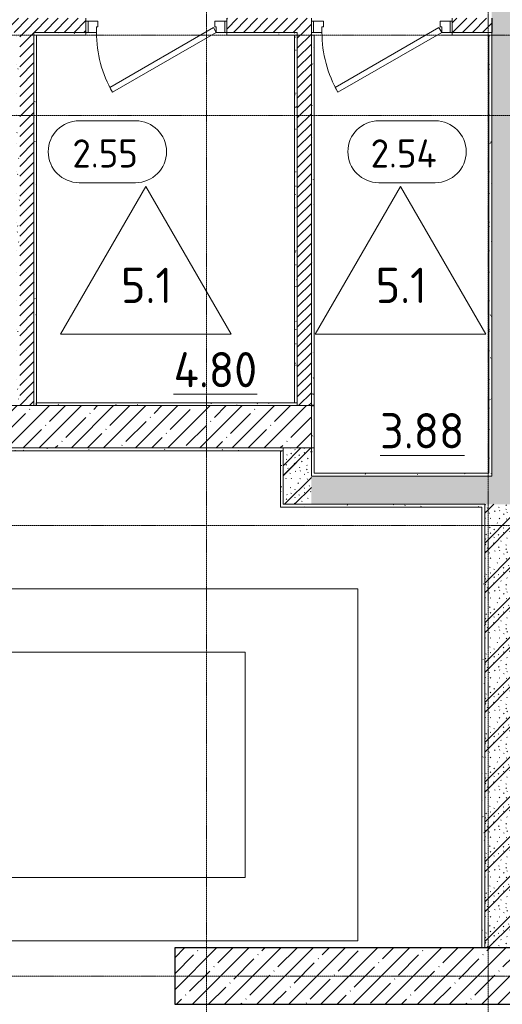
# Model space of a CAD drawing. Header units: millimetres. Extents: x 25887 to 100685, y -10965 to 131188.
# Tile 41 of 49: x 55700 to 59125, y 115300 to 122290. Entities that reach past the tile are written whole.
import ezdxf

# ---------------------------------------------------------------- set-up
doc = ezdxf.new("R2010")
doc.units = ezdxf.units.MM
doc.linetypes.add('4_ Штрихпунктир_ 10 х 2 мм', pattern=[14, 10, -2, 0, -2])
for name, color, linetype, lineweight in [('A-AREA-IDEN', 7, 'Continuous', 5), ('A-DOOR', 7, 'Continuous', 13), ('A-DOOR-FRAM', 7, 'Continuous', 13), ('A-FLOR-IDEN', 7, 'Continuous', 5), ('A-WALL', 7, 'Continuous', 13), ('A-WALL-PATT', 7, 'Continuous', 13), ('C-PRKG', 7, 'Continuous', 13), ('I-WALL', 7, 'Continuous', 13), ('S-COLS', 7, 'Continuous', 25), ('S-GRID', 7, 'Continuous', 5)]:
    doc.layers.add(name, color=color, linetype=linetype, lineweight=lineweight)
doc.styles.add('GOST Common_2', font='GOST_Common.ttf', dxfattribs={"height": 200})
doc.styles.add('GOST Common_3', font='GOST_Common.ttf', dxfattribs={"height": 250})
pattern_1 = [(0, (0, 0), (203.2, 50.8), [3.353, -149.047, 3.353, -149.047, -812.8]), (0, (0, 0), (203.2, 50.8), [-304.8, 3.353, -301.447, 3.353, -149.047, -355.6]), (0, (0, 0), (203.2, 50.8), [-762, 3.353, -98.247, 3.353, -250.647]), (120, (76.2, 25.4), (-145.59409, 150.576362), [3.353, -149.047, 3.353, -149.047, -812.8]), (120, (76.2, 25.4), (-145.59409, 150.576362), [-304.8, 3.353, -301.447, 3.353, -149.047, -355.6]), (120, (76.2, 25.4), (-145.59409, 150.576362), [-762, 3.353, -98.247, 3.353, -250.647]), (240, (101.6, 127), (-57.60591, -201.376362), [3.353, -149.047, 3.353, -149.047, -812.8]), (240, (101.6, 127), (-57.60591, -201.376362), [-304.8, 3.353, -301.447, 3.353, -149.047, -355.6]), (240, (101.6, 127), (-57.60591, -201.376362), [-762, 3.353, -98.247, 3.353, -250.647])]
pattern_2 = [(135, (150.28, 188.64), (-282.8427, 3e-14), [5, -395]), (135, (174.9, 237.36), (-282.8427, 3e-14), [5, -395]), (135, (211.96, 236.53), (-282.8427, 3e-14), [5, -395]), (135, (114.96, 223.96), (-282.8427, 3e-14), [5, -395]), (135, (77.54, 223.96), (-282.8427, 3e-14), [5, -395]), (135, (57.44, 184.52), (-282.8427, 3e-14), [5, -395]), (135, (66.21, 142.9), (-282.8427, 3e-14), [5, -395]), (135, (107.33, 161), (-282.8427, 3e-14), [5, -395]), (135, (99.08, 130.94), (-282.8427, 3e-14), [5, -395]), (135, (22.6, 136.46), (-282.8427, 3e-14), [5, -395]), (135, (21.16, 168.08), (-282.8427, 3e-14), [5, -395]), (135, (46.13, 96.12), (-282.8427, 3e-14), [5, -395]), (135, (3.54, 74.6), (-282.8427, 3e-14), [5, -395]), (135, (40.3, 47.56), (-282.8427, 3e-14), [5, -395]), (135, (39.77, 18.47), (-282.8427, 3e-14), [5, -395]), (135, (76.94, 37.28), (-282.8427, 3e-14), [5, -395]), (135, (114.18, 62.4), (-282.8427, 3e-14), [5, -395]), (135, (139.87, 90.2), (-282.8427, 3e-14), [5, -395]), (135, (141.44, 15.82), (-282.8427, 3e-14), [5, -395]), (135, (188.69, 26.73), (-282.8427, 3e-14), [5, -395]), (135, (176.14, 51.36), (-282.8427, 3e-14), [5, -395]), (135, (177.03, 0), (-282.8427, 3e-14), [5, -395]), (135, (276.61, 8.22), (-282.8427, 3e-14), [5, -395]), (135, (271.19, 31.72), (-282.8427, 3e-14), [5, -395]), (135, (268.29, 119.65), (-282.8427, 3e-14), [5, -395]), (135, (237.92, 101.95), (-282.8427, 3e-14), [5, -395]), (135, (237.92, 158.27), (-282.8427, 3e-14), [5, -395]), (135, (260.4, 204.35), (-282.8427, 3e-14), [5, -395]), (135, (275.54, 235.4), (-282.8427, 3e-14), [5, -395]), (135, (117.62, 268.96), (-282.8427, 3e-14), [5, -395]), (135, (203.62, 273.83), (-282.8427, 3e-14), [5, -395]), (135, (47.24, 279.3), (-282.8427, 3e-14), [5, -395]), (135, (23.2, 266.16), (-282.8427, 3e-14), [5, -395]), (135, (42.78, 232.52), (-282.8427, 3e-14), [5, -395]), (135, (177.76, 90.57), (-282.8427, 3e-14), [5, -395]), (135, (181.12, 121.8), (-282.8427, 3e-14), [5, -395]), (135, (206.73, 172.06), (-282.8427, 3e-14), [5, -395]), (135, (143.14, 136.62), (-282.8427, 3e-14), [5, -395]), (135, (211.51, 131.86), (-282.8427, 3e-14), [5, -395]), (135, (81.47, 95.1), (-282.8427, 3e-14), [5, -395]), (135, (235.13, 60.46), (-282.8427, 3e-14), [5, -395]), (135, (242.24, 4.89), (-282.8427, 3e-14), [5, -395]), (45, (0, 106.07), (-282.8427, 0), []), (45, (106.07, 0), (-282.8427, 0), []), (45, (176.78, 0), (-282.8427, 0), []), (45, (0, 176.78), (-282.8427, 0), [])]
pattern_3 = [(45, (0, 0), (-35.355339, 35.355339), [])]

# ---------------------------------------------------------------- blocks, each defined once
blk = doc.blocks.new('Наметкина 10_РД_АР_П_Отделка_R21_rvt-1--02_Подвал_МП_часть Б')
at = {"layer": 'A-WALL-PATT', "lineweight": 5}
h = blk.add_hatch(dxfattribs=at)
h.set_pattern_fill('FP_25', color=256, style=0, pattern_type=2)
h.set_pattern_definition(pattern_1)
h.paths.add_polyline_path([(55700, 119550), (55700, 122200), (55680, 122200), (55680, 119550)])
h = blk.add_hatch(dxfattribs=at)
h.set_pattern_fill('FP_25', color=256, style=0, pattern_type=2)
h.set_pattern_definition(pattern_1)
h.paths.add_polyline_path([(56170, 122180), (56170, 122200), (55800, 122200), (55800, 122180), (56019.5, 122180)])
h.paths.add_polyline_path([(57170, 122180), (57650, 122180), (57650, 122200), (57170, 122200)])
h = blk.add_hatch(dxfattribs=at)
h.set_pattern_fill('FP_25', color=256, style=0, pattern_type=2)
h.set_pattern_definition(pattern_1)
h.paths.add_polyline_path([(57650, 119570), (57670, 119570), (57670, 122200), (57650, 122200), (57650, 121833.8)])
h = blk.add_hatch(dxfattribs=at)
h.set_pattern_fill('FP_25', color=256, style=0, pattern_type=2)
h.set_pattern_definition(pattern_1)
h.paths.add_polyline_path([(59030, 122180), (59030, 122200), (58770, 122200), (58770, 122180)])
h = blk.add_hatch(dxfattribs=at)
h.set_pattern_fill('FP_25', color=256, style=0, pattern_type=2)
h.set_pattern_definition(pattern_1)
h.paths.add_polyline_path([(59050, 119050), (59050, 122200), (59030, 122200), (59030, 119050)])
h = blk.add_hatch(dxfattribs=at)
h.set_pattern_fill('FP_25', color=256, style=0, pattern_type=2)
h.set_pattern_definition(pattern_1)
h.paths.add_polyline_path([(55800, 119550), (55820, 119550), (55820, 122180), (55800, 122180), (55800, 119570)])
h = blk.add_hatch(dxfattribs=at)
h.set_pattern_fill('FP_25', color=256, style=0, pattern_type=2)
h.set_pattern_definition(pattern_1)
h.paths.add_polyline_path([(57790, 119550), (57790, 122180), (57770, 122180), (57770, 119550)])
h = blk.add_hatch(dxfattribs=at)
h.set_pattern_fill('FP_25', color=256, style=0, pattern_type=2)
h.set_pattern_definition(pattern_1)
h.paths.add_polyline_path([(55820, 119550), (57670, 119550), (57670, 119570), (55820, 119570)])
h = blk.add_hatch(dxfattribs=at)
h.set_pattern_fill('FP_25', color=256, style=0, pattern_type=2)
h.set_pattern_definition(pattern_1)
h.paths.add_polyline_path([(57790, 119250), (57790, 119550), (57770, 119550), (57770, 119250)])
h = blk.add_hatch(dxfattribs=at)
h.set_pattern_fill('FP_25', color=256, style=0, pattern_type=2)
h.set_pattern_definition(pattern_1)
h.paths.add_polyline_path([(57570, 119230), (57570, 119250), (54030, 119250), (54030, 119230), (56019.5, 119230)])
h = blk.add_hatch(dxfattribs=at)
h.set_pattern_fill('FP_25', color=256, style=0, pattern_type=2)
h.set_pattern_definition(pattern_1)
h.paths.add_polyline_path([(57790, 119070), (57790, 119250), (57770, 119250), (57770, 119070)])
h = blk.add_hatch(dxfattribs=at)
h.set_pattern_fill('FP_25', color=256, style=0, pattern_type=2)
h.set_pattern_definition(pattern_1)
h.paths.add_polyline_path([(57570, 118850), (57570, 119230), (57550, 119230), (57550, 118850)])
h = blk.add_hatch(dxfattribs=at)
h.set_pattern_fill('FP_25', color=256, style=0, pattern_type=2)
h.set_pattern_definition(pattern_1)
h.paths.add_polyline_path([(59030, 119050), (59030, 119070), (57770, 119070), (57770, 119050), (57932, 119050)])
h = blk.add_hatch(dxfattribs=at)
h.set_pattern_fill('FP_25', color=256, style=0, pattern_type=2)
h.set_pattern_definition(pattern_1)
h.paths.add_polyline_path([(58980, 118830), (59000, 118830), (59000, 118850), (57550, 118850), (57550, 118830), (57932, 118830)])
h = blk.add_hatch(dxfattribs=at)
h.set_pattern_fill('FP_25', color=256, style=0, pattern_type=2)
h.set_pattern_definition(pattern_1)
h.paths.add_polyline_path([(59000, 115700), (59000, 118830), (58980, 118830), (58980, 115700)])
at = {"layer": 'A-WALL'}
for p, q in [((56170, 122200), (55800, 122200)), ((55800, 122200), (55800, 122180)), ((56170, 122180), (56170, 122200)), ((57650, 122200), (57170, 122200)), ((57170, 122200), (57170, 122180)), ((57670, 122200), (57650, 122200)), ((57670, 119570), (57670, 122200)), ((59030, 122200), (58770, 122200)), ((58770, 122200), (58770, 122180)), ((59050, 122200), (59030, 122200)), ((59050, 119050), (59050, 122200)), ((55800, 122180), (55800, 119570)), ((55820, 122180), (56170, 122180)), ((55820, 119570), (55820, 122180)), ((57170, 122180), (57650, 122180)), ((57650, 122180), (57650, 119570)), ((57770, 122180), (57770, 119550)), ((57790, 122180), (57770, 122180)), ((57790, 119550), (57790, 122180)), ((58770, 122180), (59030, 122180)), ((59030, 122180), (59030, 119070)), ((55800, 119570), (55800, 119550)), ((55800, 119550), (55820, 119550)), ((57670, 119570), (55820, 119570)), ((55820, 119550), (57670, 119550)), ((57650, 119570), (57670, 119570)), ((57670, 119550), (57670, 119570)), ((57770, 119550), (57770, 119250)), ((57790, 119250), (57790, 119550)), ((57570, 119250), (54030, 119250)), ((57570, 119230), (57570, 119250)), ((57770, 119250), (57790, 119250)), ((57790, 119250), (57770, 119250)), ((57770, 119250), (57770, 119070)), ((57790, 119070), (57790, 119250)), ((54030, 119230), (57570, 119230)), ((57570, 119230), (57550, 119230)), ((57550, 119230), (57550, 118850)), ((57570, 118850), (57570, 119230)), ((57770, 119070), (57770, 119050)), ((57770, 119050), (59030, 119050)), ((59030, 119070), (57790, 119070)), ((59030, 119050), (59050, 119050)), ((57550, 118850), (57550, 118830)), ((59000, 118850), (57570, 118850)), ((59000, 118830), (59000, 118850)), ((57550, 118830), (58980, 118830)), ((58980, 118830), (58980, 115700)), ((59000, 115700), (59000, 118830))]:
    blk.add_line(p, q, dxfattribs=at)
at = {"layer": 'A-WALL', "lineweight": 25}
for p, q in [((55820, 119550), (55820, 119570)), ((57790, 119550), (57770, 119550)), ((57770, 119550), (57790, 119550))]:
    blk.add_line(p, q, dxfattribs=at)
blk = doc.blocks.new('АР_Дверь однопольная - 1000х2100h_850__Кладовая-4627048--02_Подвал_МП_часть Б')
at = {"layer": 'A-DOOR'}
for p, q in [((311.1, 475), (-425, 50)), ((-405, 15.4), (331.1, 440.4)), ((331.1, 440.4), (311.1, 475)), ((-425, 50), (-405, 15.4))]:
    blk.add_line(p, q, dxfattribs=at)
at = {"layer": 'A-DOOR', "lineweight": 5}
blk.add_arc((-425, 50), 850, 360, 30, dxfattribs=at)
at = {"layer": 'A-DOOR-FRAM'}
for p, q in [((-485, 50), (-500, 50)), ((-425, 50), (-485, 50)), ((-485, 50), (-485, -30)), ((-425, 10), (-425, 50)), ((-415, 10), (-425, 10)), ((-415, -30), (-415, 10)), ((425, 10), (415, 10)), ((415, 10), (415, -30)), ((485, 50), (425, 50)), ((425, 50), (425, 10)), ((485, -30), (485, 50)), ((485, 50), (500, 50)), ((-485, -30), (-500, -30)), ((-485, -30), (-415, -30)), ((415, -30), (485, -30)), ((485, -30), (500, -30))]:
    blk.add_line(p, q, dxfattribs=at)
blk = doc.blocks.new('КР_Колонна_ЖБ_Прямоугольная - 400x2400h_B40-V1--02_Подвал_МП_часть Б')
at = {"layer": 'S-COLS', "lineweight": 5}
h = blk.add_hatch(dxfattribs=at)
h.set_pattern_fill('FP_5', color=256, style=0, pattern_type=2)
h.set_pattern_definition([(315, (-115499.96, 58000), (114.04925, 114.04925), []), (315, (-115499.96, 57885.95), (114.04925, 114.04925), [201.613, -40.323, 3.353, -36.97])])
h.paths.add_polyline_path([(-200, -1200), (200, -1200), (200, 1200), (-200, 1200)])
at = {"layer": 'S-COLS'}
for p, q in [((200, 1200), (-200, 1200)), ((-200, 1200), (-200, -1200)), ((200, -1200), (200, 1200)), ((-200, -1200), (200, -1200))]:
    blk.add_line(p, q, dxfattribs=at)
blk = doc.blocks.new('АР_Машиноместо - 4900x2400_М__5300х2500_-3113489--02_Подвал_МП_часть Б')
at = {"layer": 'C-PRKG'}
for p, q in [((2500, 5300), (0, 5300)), ((0, 0), (0, 5300)), ((2500, 0), (2500, 5300)), ((450, 4500), (2050, 4500)), ((450, 800), (450, 4500)), ((2050, 800), (2050, 4500)), ((450, 800), (2050, 800)), ((2500, 0), (0, 0))]:
    blk.add_line(p, q, dxfattribs=at)
blk = doc.blocks.new('Марка помещения _Номер_ - 2 мм-68851--02_Подвал_МП_часть Б')
at = {"layer": 'A-AREA-IDEN'}
for p, q in [((-2.027, 2.21), (1.973, 2.21)), ((-2.027, -2.19), (1.973, -2.19))]:
    blk.add_line(p, q, dxfattribs=at)
for centre, start, end in [((-2.027, 0.01), 90, 270), ((1.973, 0.01), 270, 90)]:
    blk.add_arc(centre, 2.2, start, end, dxfattribs=at)
blk = doc.blocks.new('Марка полов - Марка полов-4106608--02_Подвал_МП_часть Б')
at = {"layer": 'A-FLOR-IDEN'}
for p, q in [((0, 7), (-6.062, -3.5)), ((6.062, -3.5), (0, 7)), ((-6.062, -3.5), (6.062, -3.5))]:
    blk.add_line(p, q, dxfattribs=at)

msp = doc.modelspace()

# ---------------------------------------------------------------- hatches: boundary and pattern name
at = {"layer": 'A-WALL-PATT', "lineweight": 5}
h = msp.add_hatch(dxfattribs=at)
h.set_pattern_fill('FP_1', color=256, style=0, pattern_type=2)
h.set_pattern_definition(pattern_2)
h.paths.add_polyline_path([(59050, 119050), (59250, 119050), (59250, 123400), (59050, 123400), (59050, 119189.750347)])
h = msp.add_hatch(dxfattribs=at)
h.set_pattern_fill('FP_2', color=256, style=0, pattern_type=2)
h.set_pattern_definition(pattern_3)
h.paths.add_polyline_path([(58770, 122200), (59050, 122200), (59050, 122300), (58770, 122300)])
h.paths.add_polyline_path([(57670, 122200), (57770, 122200), (57770, 122300), (57170, 122300), (57170, 122200)])
h.paths.add_polyline_path([(53930, 122200), (54600, 122200), (54600, 122300), (53780, 122300), (53780, 122200), (53830, 122200)])
h.paths.add_polyline_path([(56170, 122200), (56170, 122300), (55600, 122300), (55600, 122200), (56019.538182, 122200)])
h.paths.add_polyline_path([(52350, 122200), (52780, 122200), (52780, 122300), (51150, 122300), (51150, 122200), (52250, 122200)])
h.paths.add_polyline_path([(50000, 122200), (50150, 122200), (50150, 122300), (49900, 122300), (49900, 122200)])
h = msp.add_hatch(dxfattribs=at)
h.set_pattern_fill('FP_2', color=256, style=0, pattern_type=2)
h.set_pattern_definition(pattern_3)
h.paths.add_polyline_path([(55800, 119550), (55800, 122200), (55700, 122200), (55700, 119550)])
h = msp.add_hatch(dxfattribs=at)
h.set_pattern_fill('FP_2', color=256, style=0, pattern_type=2)
h.set_pattern_definition(pattern_3)
h.paths.add_polyline_path([(57770, 119550), (57770, 122200), (57670, 122200), (57670, 119550)])
h = msp.add_hatch(dxfattribs=at)
h.set_pattern_fill('FP_3', color=256, style=0, pattern_type=2)
h.set_pattern_definition([(45, (0, 0), (-114.04925, 114.04925), []), (45, (114.05, 0), (-114.04925, 114.04925), [201.612, -40.322, 3.353, -36.97])])
h.paths.add_polyline_path([(53830, 119250), (57770, 119250), (57770, 119550), (53830, 119550)])
h = msp.add_hatch(dxfattribs=at)
h.set_pattern_fill('FP_1', color=256, style=0, pattern_type=2)
h.set_pattern_definition(pattern_2)
h.paths.add_polyline_path([(57770, 118850), (57770, 119250), (57570, 119250), (57570, 118850)])
h = msp.add_hatch(dxfattribs=at)
h.set_pattern_fill('FP_1', color=256, style=0, pattern_type=2)
h.set_pattern_definition(pattern_2)
h.paths.add_polyline_path([(64700, 118850), (64700, 119050), (57770, 119050), (57770, 118850), (63669.308445, 118850)])
h = msp.add_hatch(dxfattribs=at)
h.set_pattern_fill('FP_1', color=256, style=0, pattern_type=2)
h.set_pattern_definition(pattern_2)
h.paths.add_polyline_path([(59200, 115699.961774), (59200, 118850), (59000, 118850), (59000, 115699.961774)])

# ---------------------------------------------------------------- linework, layer by layer
at = {"layer": 'A-WALL', "lineweight": 25}
msp.add_line((59050, 122300), (59050, 122200), dxfattribs=at)
at = {"layer": 'A-WALL'}
for p, q in [((57770, 119550), (53830, 119550)), ((57770, 119250), (57770, 119550)), ((54030, 119250), (57570, 119250))]:
    msp.add_line(p, q, dxfattribs=at)
at = {"layer": 'I-WALL'}
for p, q in [((56170, 122200), (56170, 122300)), ((57170, 122300), (57170, 122200)), ((57770, 119550), (57770, 122300)), ((58770, 122300), (58770, 122200)), ((55800, 119550), (55800, 122200)), ((55800, 122200), (56170, 122200)), ((57170, 122200), (57670, 122200)), ((57670, 122200), (57670, 119550)), ((58770, 122200), (59050, 122200)), ((59050, 122200), (59050, 119050)), ((57570, 119250), (57570, 118850)), ((57770, 119250), (57570, 119250)), ((57770, 119050), (57770, 119250)), ((59050, 119050), (57770, 119050)), ((57570, 118850), (59000, 118850)), ((59000, 118850), (59000, 115699.961774))]:
    msp.add_line(p, q, dxfattribs=at)
at = {"layer": 'S-GRID', "linetype": '4_ Штрихпунктир_ 10 х 2 мм'}
for p, q in [((57025, 80104.964717), (57025, 128910)), ((59025, 80104.964717), (59025, 128910)), ((65663.030763, 122180), (27912.537886, 122180)), ((91551.922019, 121610), (27912.537886, 121610)), ((65663.030763, 118700), (27912.537886, 118700)), ((65663.030763, 115500), (27912.537886, 115500))]:
    msp.add_line(p, q, dxfattribs=at)

# ---------------------------------------------------------------- block references
at = {"lineweight": 5}
msp.add_blockref('Наметкина 10_РД_АР_П_Отделка_R21_rvt-1--02_Подвал_МП_часть Б', (0, 0), dxfattribs=at)
at = {"layer": 'A-AREA-IDEN', "xscale": 99.99999999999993, "yscale": 99.99999999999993, "zscale": 99.99999999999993}
for p in [(56325.201638, 121351.686152), (58451.635308, 121351.686152)]:
    msp.add_blockref('Марка помещения _Номер_ - 2 мм-68851--02_Подвал_МП_часть Б', p, dxfattribs=at)
at = {"layer": 'A-DOOR', "rotation": 180}
for p in [(56670, 122250), (58270, 122250)]:
    msp.add_blockref('АР_Дверь однопольная - 1000х2100h_850__Кладовая-4627048--02_Подвал_МП_часть Б', p, dxfattribs=at)
at = {"layer": 'A-FLOR-IDEN', "xscale": 99.99999999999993, "yscale": 99.99999999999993, "zscale": 99.99999999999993}
for p in [(56595.44048, 120406.689301), (58402.928017, 120406.689301)]:
    msp.add_blockref('Марка полов - Марка полов-4106608--02_Подвал_МП_часть Б', p, dxfattribs=at)
at = {"layer": 'C-PRKG', "rotation": 270.0000000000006}
msp.add_blockref('АР_Машиноместо - 4900x2400_М__5300х2500_-3113489--02_Подвал_МП_часть Б', (52800, 118250), dxfattribs=at)
at = {"layer": 'S-COLS', "rotation": 89.9999999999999}
msp.add_blockref('КР_Колонна_ЖБ_Прямоугольная - 400x2400h_B40-V1--02_Подвал_МП_часть Б', (58000, 115499.961774), dxfattribs=at)

# ---------------------------------------------------------------- texts
at = {"layer": 'A-AREA-IDEN', "attachment_point": 1}
for s, insert, char_height, width, style in [('2.55', (56074.187441, 121440.429334), 200, 601.265625, 'GOST Common_2'), ('2.54', (58190.621111, 121440.429334), 200, 625.31625, 'GOST Common_2'), ('\\L4.80', (56792.532888, 119930.446542), 250, 761.603125, 'GOST Common_3'), ('\\L3.88', (58257.801467, 119496.72238), 250, 737.5525, 'GOST Common_3')]:
    msp.add_mtext(s, dxfattribs=dict(at, insert=insert, char_height=char_height, width=width, style=style))
at = {"layer": 'A-FLOR-IDEN', "char_height": 250, "width": 456.961875, "attachment_point": 1, "style": 'GOST Common_3'}
for insert in [(56419.064196, 120528.750973), (58226.551734, 120528.750973)]:
    msp.add_mtext('5.1', dxfattribs=dict(at, insert=insert))

doc.saveas('drawing.dxf')
